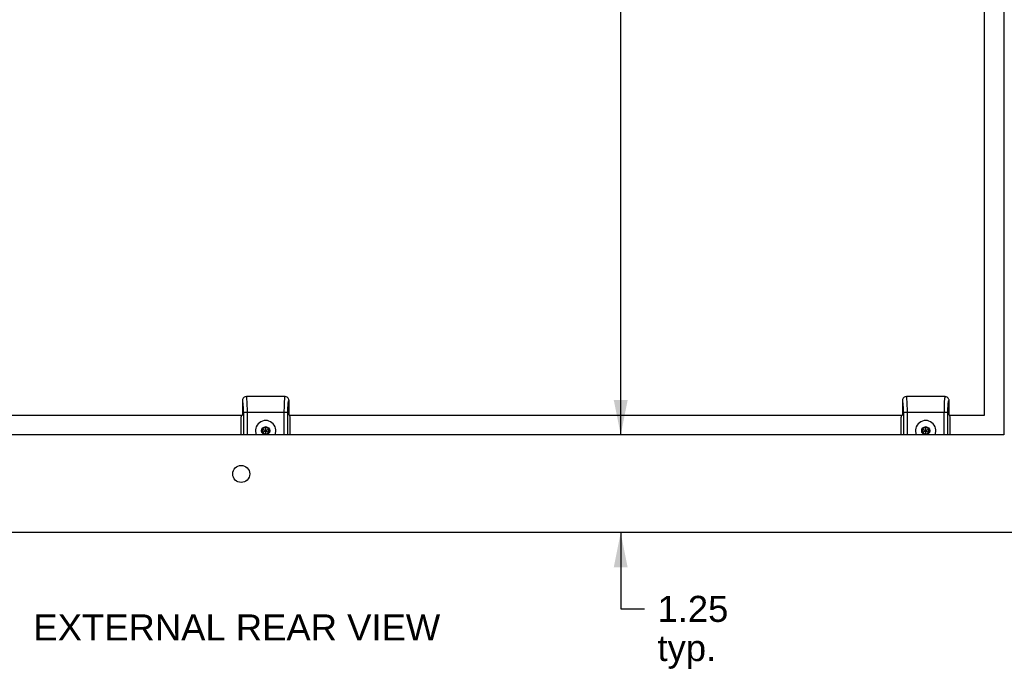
# Model space of a CAD drawing. Header units: inches. Extents: x 0 to 75.6, y 0 to 48.9.
# Tile 11 of 15: x 56.7 to 69.3, y 8.8 to 17.1. Entities that reach past the tile are written whole.
import ezdxf

# ---------------------------------------------------------------- set-up
doc = ezdxf.new("R2010")
doc.units = ezdxf.units.IN
doc.header["$LTSCALE"] = 4.155556
doc.header["$MEASUREMENT"] = 0
doc.layers.get('0').update_dxf_attribs({"linetype": 'CONTINUOUS'})
doc.layers.add('02___PRT_ALL_AXES', color=7, linetype='CONTINUOUS')
doc.layers.add('DIMENSIONS', color=7, linetype='CONTINUOUS')
doc.styles.get("Standard").update_dxf_attribs({"font": 'arial.ttf'})
doc.dimstyles.new('DIMSTYLE_1', dxfattribs={"dimtxt": 0.333333, "dimasz": 0.444444, "dimexe": 0.09, "dimexo": 0.07, "dimgap": 0.0375, "dimtad": 0, "dimtih": 1, "dimtoh": 1, "dimzin": 4, "dimdsep": 46, "dimtxsty": 'Standard', "dimblk": '_FILLED', "dimblk1": '_FILLED', "dimblk2": '_FILLED', "dimcen": 0.09, "dimazin": 1, "dimtfac": 1, "dimtofl": 0, "dimtmove": 0, "dimatfit": 3, "dimldrblk": '_FILLED', "dimfxl": 1, "dimtolj": 1, "dimtzin": 4, "dimarcsym": 0})

# ---------------------------------------------------------------- blocks, each defined once
blk = doc.blocks.new('_FILLED')
at = {"color": 0, "linetype": 'ByBlock'}
blk.add_solid([(0, 0), (-1, 0.2), (-1, -0.2)], dxfattribs=at)
blk = doc.blocks.new('*D12')
at = {"layer": 'DIMENSIONS', "color": 2, "linetype": 'Continuous'}
for p, q in [((64.35, 37.313), (64.35, 27.257)), ((64.35, 11.813), (64.35, 25.591))]:
    blk.add_line(p, q, dxfattribs=at)
at = {"layer": 'DIMENSIONS', "color": 2, "linetype": 'Continuous', "xscale": 0.4444444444, "yscale": 0.4444444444, "zscale": 0.4444444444}
for p, rotation in [((64.35, 37.313), 90), ((64.35, 11.813), 270)]:
    blk.add_blockref('_FILLED', p, dxfattribs=dict(at, rotation=rotation))
at = {"layer": 'DIMENSIONS', "color": 2, "linetype": 'Continuous', "insert": (64.35, 27.091), "char_height": 0.3333, "width": 2.14374, "attachment_point": 2, "line_spacing_factor": 0.9}
blk.add_mtext('25.50\\PBACK\\POPENING', dxfattribs=at)
blk = doc.blocks.new('*D13')
at = {"layer": 'DIMENSIONS', "color": 2, "linetype": 'Continuous'}
for p, q in [((64.35, 11.813), (64.35, 12.702)), ((64.35, 10.563), (64.35, 9.589)), ((64.35, 9.589), (64.653, 9.589))]:
    blk.add_line(p, q, dxfattribs=at)
at = {"layer": 'DIMENSIONS', "color": 2, "linetype": 'Continuous', "xscale": 0.4444444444, "yscale": 0.4444444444, "zscale": 0.4444444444}
for p, rotation in [((64.35, 11.813), 270), ((64.35, 10.563), 90)]:
    blk.add_blockref('_FILLED', p, dxfattribs=dict(at, rotation=rotation))
at = {"layer": 'DIMENSIONS', "color": 2, "linetype": 'Continuous', "insert": (64.82, 9.755), "char_height": 0.3333, "width": 0.90582, "attachment_point": 1, "line_spacing_factor": 0.9}
blk.add_mtext('1.25\\Ptyp.', dxfattribs=at)

msp = doc.modelspace()

# ---------------------------------------------------------------- linework, layer by layer
at = {"color": 3, "linetype": 'Continuous'}
for p, q in [((68.9989, 12.0631), (68.9989, 17.7021)), ((51.6724, 12.0631), (59.5129, 12.0631)), ((60.1099, 12.0631), (67.9504, 12.0631)), ((68.5474, 12.0631), (68.9989, 12.0631)), ((70.4384, 10.5631), (48.5584, 10.5631))]:
    msp.add_line(p, q, dxfattribs=at)
at = {"color": 7, "linetype": 'Continuous'}
for p, q in [((59.5129, 12.2519), (59.5129, 12.0671)), ((60.0584, 12.3031), (59.5644, 12.3031)), ((59.5645, 12.3031), (59.5645, 12.3031)), ((60.0584, 12.3031), (60.0584, 12.3031)), ((60.0989, 12.2081), (60.0992, 12.2115)), ((60.0992, 12.2115), (60.0995, 12.2147)), ((60.1099, 12.0671), (60.1099, 12.2519)), ((67.9504, 12.2519), (67.9504, 12.0671)), ((68.4959, 12.3031), (68.0019, 12.3031)), ((68.002, 12.3031), (68.002, 12.3031)), ((68.4959, 12.3031), (68.4959, 12.3031)), ((68.5365, 12.2093), (68.5368, 12.2126)), ((68.5368, 12.2126), (68.537, 12.2147)), ((68.5474, 12.0671), (68.5474, 12.2519)), ((59.5278, 12.1031), (60.0951, 12.1031)), ((59.5278, 12.1031), (59.5278, 11.8131)), ((59.5776, 11.8131), (59.5776, 12.1031)), ((60.0453, 12.1031), (60.0453, 11.8131)), ((60.0951, 12.1072), (60.0952, 12.113)), ((60.0951, 11.8131), (60.0951, 12.1072)), ((60.0952, 12.1225), (60.0953, 12.1276)), ((60.0952, 12.1176), (60.0952, 12.1225)), ((60.0952, 12.113), (60.0952, 12.1176)), ((60.0953, 12.1276), (60.0954, 12.1329)), ((60.0954, 12.1329), (60.0955, 12.1394)), ((60.0955, 12.1394), (60.0956, 12.1437)), ((60.0956, 12.1437), (60.0958, 12.1494)), ((60.0958, 12.1494), (60.0959, 12.1542)), ((60.0959, 12.1542), (60.0961, 12.1595)), ((60.0961, 12.1595), (60.0963, 12.1639)), ((60.0967, 12.1752), (60.097, 12.1803)), ((60.0967, 12.1751), (60.0967, 12.1751)), ((60.0967, 12.1751), (60.0967, 12.1751)), ((60.097, 12.1803), (60.0972, 12.1842)), ((60.0972, 12.1842), (60.0974, 12.1882)), ((60.0974, 12.1882), (60.0977, 12.1916)), ((60.0977, 12.1916), (60.0979, 12.1949)), ((60.0979, 12.1949), (60.098, 12.1974)), ((60.098, 12.1974), (60.0983, 12.2011)), ((60.0983, 12.2011), (60.0986, 12.2047)), ((60.0986, 12.2047), (60.0989, 12.2081)), ((67.9653, 12.1031), (68.4828, 12.1031)), ((67.9653, 12.1031), (67.9653, 11.8131)), ((68.0151, 11.8131), (68.0151, 12.1031)), ((68.4828, 12.1031), (68.5166, 12.1031)), ((68.4828, 12.1031), (68.4828, 11.8131)), ((68.5166, 12.1031), (68.5326, 12.1031)), ((68.5326, 12.1072), (68.5327, 12.113)), ((68.5326, 11.8131), (68.5326, 12.1072)), ((68.5327, 12.1225), (68.5328, 12.1276)), ((68.5327, 12.1176), (68.5327, 12.1225)), ((68.5327, 12.113), (68.5327, 12.1176)), ((68.5328, 12.1276), (68.5329, 12.1329)), ((68.5329, 12.1329), (68.533, 12.1394)), ((68.533, 12.1394), (68.5331, 12.1437)), ((68.5331, 12.1437), (68.5333, 12.1494)), ((68.5333, 12.1494), (68.5334, 12.1542)), ((68.5334, 12.1542), (68.5336, 12.1595)), ((68.5336, 12.1595), (68.5338, 12.1639)), ((68.5342, 12.1752), (68.5345, 12.1803)), ((68.5342, 12.1751), (68.5342, 12.1751)), ((68.5342, 12.1751), (68.5342, 12.1751)), ((68.5345, 12.1803), (68.5347, 12.1842)), ((68.5347, 12.1842), (68.5349, 12.1882)), ((68.5349, 12.1882), (68.5352, 12.1916)), ((68.5352, 12.1916), (68.5354, 12.1949)), ((68.5354, 12.1949), (68.5356, 12.1987)), ((68.5356, 12.1987), (68.5359, 12.2023)), ((68.5359, 12.2023), (68.5362, 12.2058)), ((68.5362, 12.2058), (68.5365, 12.2093)), ((59.4989, 11.8131), (59.4989, 12.011)), ((59.5089, 12.0631), (59.5026, 12.0568)), ((60.1203, 12.0568), (60.1139, 12.0631)), ((60.1239, 11.8131), (60.1239, 12.011)), ((67.9364, 11.8131), (67.9364, 12.011)), ((67.9464, 12.0631), (67.9401, 12.0568)), ((68.5578, 12.0568), (68.5514, 12.0631)), ((68.5614, 11.8131), (68.5614, 12.011)), ((59.8114, 11.914), (59.7695, 11.8898)), ((59.7695, 11.8898), (59.8534, 11.8414)), ((59.7695, 11.8898), (59.7695, 11.8414)), ((59.7695, 11.8414), (59.8534, 11.8898)), ((59.7695, 11.8414), (59.8114, 11.8172)), ((59.8114, 11.9113), (59.7719, 11.8885)), ((59.7719, 11.8885), (59.7719, 11.8428)), ((59.7719, 11.8428), (59.8114, 11.82)), ((59.8534, 11.8898), (59.8114, 11.914)), ((59.8114, 11.8172), (59.8114, 11.914)), ((59.851, 11.8885), (59.8114, 11.9113)), ((59.8114, 11.82), (59.851, 11.8428)), ((59.8114, 11.8172), (59.8534, 11.8414)), ((59.851, 11.8428), (59.851, 11.8885)), ((59.8534, 11.8414), (59.8534, 11.8898)), ((68.2489, 11.914), (68.207, 11.8898)), ((68.207, 11.8898), (68.2909, 11.8414)), ((68.207, 11.8898), (68.207, 11.8414)), ((68.207, 11.8414), (68.2909, 11.8898)), ((68.207, 11.8414), (68.2489, 11.8172)), ((68.2489, 11.9113), (68.2094, 11.8885)), ((68.2094, 11.8885), (68.2094, 11.8428)), ((68.2094, 11.8428), (68.2489, 11.82)), ((68.2909, 11.8898), (68.2489, 11.914)), ((68.2489, 11.8172), (68.2489, 11.914)), ((68.2885, 11.8885), (68.2489, 11.9113)), ((68.2489, 11.82), (68.2885, 11.8428)), ((68.2489, 11.8172), (68.2909, 11.8414)), ((68.2885, 11.8428), (68.2885, 11.8885)), ((68.2909, 11.8414), (68.2909, 11.8898))]:
    msp.add_line(p, q, dxfattribs=at)
for points in [[(59.5246, 12.2841), (59.5227, 12.2817), (59.5185, 12.2748), (59.5155, 12.2674), (59.5136, 12.2598), (59.5129, 12.2519)], [(59.5278, 12.1031), (59.5274, 12.1358), (59.5266, 12.1654), (59.5252, 12.1926), (59.5233, 12.2157), (59.5211, 12.2339), (59.5185, 12.2464), (59.5158, 12.2523), (59.5129, 12.2519)], [(59.5645, 12.3031), (59.5504, 12.3011), (59.5376, 12.2954), (59.5273, 12.2871), (59.5246, 12.2841)], [(59.5737, 12.2445), (59.5723, 12.2632), (59.5707, 12.2787), (59.569, 12.2907), (59.5672, 12.2988), (59.5653, 12.3027), (59.5645, 12.3031)], [(59.5776, 12.1031), (59.5775, 12.1292), (59.5771, 12.1549), (59.5766, 12.1797), (59.5758, 12.2032), (59.5749, 12.2249), (59.5737, 12.2445)], [(60.0492, 12.2445), (60.048, 12.225), (60.0471, 12.2036), (60.0464, 12.1809), (60.0458, 12.1566), (60.0455, 12.1305), (60.0454, 12.1031)], [(60.0584, 12.3031), (60.0576, 12.3028), (60.0558, 12.2991), (60.054, 12.2913), (60.0523, 12.2794), (60.0507, 12.2637), (60.0492, 12.2445)], [(60.0981, 12.2844), (60.0955, 12.2873), (60.0852, 12.2955), (60.0724, 12.3011), (60.0585, 12.3031)], [(60.1099, 12.2519), (60.1093, 12.2598), (60.1075, 12.2674), (60.1044, 12.2748), (60.1003, 12.2816), (60.0981, 12.2844)], [(60.0995, 12.2147), (60.0998, 12.2175), (60.1, 12.2194), (60.1002, 12.2212), (60.1004, 12.223), (60.1006, 12.2248), (60.1008, 12.2265), (60.101, 12.2282), (60.1012, 12.2299), (60.1015, 12.2315), (60.1017, 12.2331), (60.102, 12.2347), (60.1022, 12.2362), (60.1025, 12.2377), (60.1027, 12.2392), (60.103, 12.2406), (60.1033, 12.2419), (60.1035, 12.2432), (60.1038, 12.2444), (60.1042, 12.2456), (60.1044, 12.2466), (60.1046, 12.2472)], [(60.1046, 12.2472), (60.1048, 12.2479), (60.105, 12.2483), (60.1051, 12.2487), (60.1052, 12.2491), (60.1054, 12.2495), (60.1055, 12.2498), (60.1056, 12.2501), (60.1058, 12.2504), (60.1059, 12.2507), (60.1061, 12.251), (60.1062, 12.2513), (60.1063, 12.2515), (60.1065, 12.2517), (60.1066, 12.2519), (60.1067, 12.2521), (60.1069, 12.2523), (60.107, 12.2525), (60.1072, 12.2526), (60.1072, 12.2527), (60.1073, 12.2528)], [(60.1073, 12.2528), (60.1074, 12.2528), (60.1075, 12.2528), (60.1075, 12.2529), (60.1076, 12.2529), (60.1077, 12.253), (60.1077, 12.253), (60.1078, 12.253), (60.1079, 12.2531), (60.1079, 12.2531), (60.108, 12.2531), (60.1081, 12.2531), (60.1082, 12.2531), (60.1082, 12.2531), (60.1083, 12.2531), (60.1084, 12.2531), (60.1085, 12.2531), (60.1086, 12.2531), (60.1086, 12.2531), (60.1087, 12.253), (60.1088, 12.253), (60.1088, 12.253), (60.1088, 12.253), (60.1088, 12.253)], [(60.1088, 12.253), (60.1088, 12.253), (60.1089, 12.253), (60.1089, 12.253), (60.1089, 12.2529), (60.109, 12.2529), (60.1093, 12.2527), (60.1096, 12.2523), (60.1099, 12.2519)], [(67.9621, 12.2841), (67.9602, 12.2817), (67.956, 12.2748), (67.953, 12.2674), (67.9511, 12.2598), (67.9504, 12.2519)], [(67.9653, 12.1031), (67.9649, 12.1358), (67.9641, 12.1654), (67.9627, 12.1926), (67.9608, 12.2157), (67.9586, 12.2339), (67.956, 12.2464), (67.9533, 12.2523), (67.9504, 12.2519)], [(68.002, 12.3031), (67.9879, 12.3011), (67.9751, 12.2954), (67.9648, 12.2871), (67.9621, 12.2841)], [(68.0112, 12.2445), (68.0098, 12.2632), (68.0082, 12.2787), (68.0065, 12.2907), (68.0047, 12.2988), (68.0028, 12.3027), (68.002, 12.3031)], [(68.0151, 12.1031), (68.015, 12.1292), (68.0146, 12.1549), (68.0141, 12.1797), (68.0133, 12.2032), (68.0124, 12.2249), (68.0112, 12.2445)], [(68.4867, 12.2445), (68.4855, 12.225), (68.4846, 12.2036), (68.4839, 12.1809), (68.4833, 12.1566), (68.483, 12.1305), (68.4829, 12.1031)], [(68.4959, 12.3031), (68.4951, 12.3028), (68.4933, 12.2991), (68.4915, 12.2913), (68.4898, 12.2794), (68.4882, 12.2637), (68.4867, 12.2445)], [(68.5356, 12.2844), (68.533, 12.2873), (68.5227, 12.2955), (68.5099, 12.3011), (68.496, 12.3031)], [(68.5474, 12.2519), (68.5468, 12.2598), (68.545, 12.2674), (68.5419, 12.2748), (68.5378, 12.2816), (68.5356, 12.2844)], [(68.537, 12.2147), (68.5373, 12.2175), (68.5375, 12.2194), (68.5377, 12.2212), (68.5379, 12.223), (68.5381, 12.2248), (68.5383, 12.2265), (68.5385, 12.2282), (68.5387, 12.2299), (68.539, 12.2315), (68.5392, 12.2331), (68.5395, 12.2347), (68.5397, 12.2362), (68.54, 12.2377), (68.5402, 12.2392), (68.5405, 12.2406), (68.5408, 12.2419), (68.541, 12.2432), (68.5413, 12.2444), (68.5417, 12.2456), (68.5419, 12.2466), (68.5421, 12.2472)], [(68.5421, 12.2472), (68.5423, 12.2479), (68.5425, 12.2483), (68.5426, 12.2487), (68.5427, 12.2491), (68.5429, 12.2495), (68.543, 12.2498), (68.5431, 12.2501), (68.5433, 12.2504), (68.5434, 12.2507), (68.5436, 12.251), (68.5437, 12.2513), (68.5438, 12.2515), (68.544, 12.2517), (68.5441, 12.2519), (68.5442, 12.2521), (68.5444, 12.2523), (68.5445, 12.2525), (68.5447, 12.2526), (68.5447, 12.2527), (68.5448, 12.2528)], [(68.5448, 12.2528), (68.5449, 12.2528), (68.545, 12.2528), (68.545, 12.2529), (68.5451, 12.2529), (68.5452, 12.253), (68.5452, 12.253), (68.5453, 12.253), (68.5454, 12.2531), (68.5454, 12.2531), (68.5455, 12.2531), (68.5456, 12.2531), (68.5457, 12.2531), (68.5457, 12.2531), (68.5458, 12.2531), (68.5459, 12.2531), (68.546, 12.2531), (68.5461, 12.2531), (68.5461, 12.2531), (68.5462, 12.253), (68.5463, 12.253), (68.5463, 12.253), (68.5463, 12.253), (68.5463, 12.253)], [(68.5463, 12.253), (68.5463, 12.253), (68.5464, 12.253), (68.5464, 12.253), (68.5464, 12.2529), (68.5465, 12.2529), (68.5468, 12.2527), (68.5471, 12.2523), (68.5474, 12.2519)], [(60.0963, 12.1639), (60.0966, 12.1721), (60.0967, 12.1734), (60.0967, 12.1751)], [(60.0967, 12.1751), (60.0967, 12.1752), (60.0967, 12.1752)], [(68.5338, 12.1639), (68.5341, 12.1721), (68.5342, 12.1734), (68.5342, 12.1751)], [(68.5342, 12.1751), (68.5342, 12.1752), (68.5342, 12.1752)], [(59.4989, 12.011), (59.499, 12.0167), (59.4991, 12.0222), (59.4992, 12.0276), (59.4994, 12.0328), (59.4997, 12.0376), (59.5, 12.042)], [(59.5, 12.042), (59.5004, 12.046), (59.5008, 12.0494), (59.5012, 12.0522), (59.5016, 12.0544), (59.5021, 12.0559), (59.5026, 12.0568)], [(67.9364, 12.011), (67.9365, 12.0167), (67.9366, 12.0222), (67.9367, 12.0276), (67.9369, 12.0328), (67.9372, 12.0376), (67.9375, 12.042)], [(67.9375, 12.042), (67.9379, 12.046), (67.9383, 12.0494), (67.9387, 12.0522), (67.9391, 12.0544), (67.9396, 12.0559), (67.9401, 12.0568)]]:
    msp.add_lwpolyline(points, dxfattribs=at)
for centre in [(59.8114, 11.8656), (68.2489, 11.8656)]:
    msp.add_circle(centre, 0.0514, dxfattribs=at)
for centre in [(59.8114, 11.8656), (68.2489, 11.8656)]:
    msp.add_arc(centre, 0.131, 336.37282, 203.62718, dxfattribs=at)
for centre in [(60.1199, 12.011), (68.5574, 12.011)]:
    msp.add_ellipse(centre, major_axis=(0, 0.046), ratio=0.0874887, start_param=-1.5707963, end_param=-0.0872665, dxfattribs=at)
at = {"layer": '02___PRT_ALL_AXES', "color": 3, "linetype": 'Continuous'}
for p, q in [((69.2484, 37.3131), (69.2484, 11.8131)), ((69.2484, 11.8131), (49.7484, 11.8131))]:
    msp.add_line(p, q, dxfattribs=at)
msp.add_circle((59.4984, 11.3131), 0.109, dxfattribs=at)

# ---------------------------------------------------------------- texts
at = {"layer": 'DIMENSIONS', "color": 2, "linetype": 'Continuous', "insert": (59.4424, 9.5176), "char_height": 0.333333, "width": 5.189591, "attachment_point": 2, "line_spacing_factor": 0.9}
msp.add_mtext('EXTERNAL REAR VIEW', dxfattribs=at)

# ---------------------------------------------------------------- dimensions: what is measured, and where the dimension line sits
at = {"layer": 'DIMENSIONS', "color": 2, "linetype": 'Continuous'}
for base, p1, p2, text, picture, middle in [((64.3501, 11.8131), (69.2484, 37.3131), (69.2484, 11.8131), '<>\\PBACK\\POPENING', '*D12', (64.3501, 26.4239)), ((64.3501, 10.5631), (69.2484, 11.8131), (70.4384, 10.5631), '<>\\Ptyp.', '*D13', (65.2728, 9.3386))]:
    dim = msp.add_linear_dim(base=base, p1=p1, p2=p2, angle=270, text=text, dimstyle='DIMSTYLE_1', dxfattribs=at)
    dim.commit()
    dim.dimension.update_dxf_attribs({"geometry": picture, "text_midpoint": middle, "dimtype": 160})

doc.saveas('drawing.dxf')
